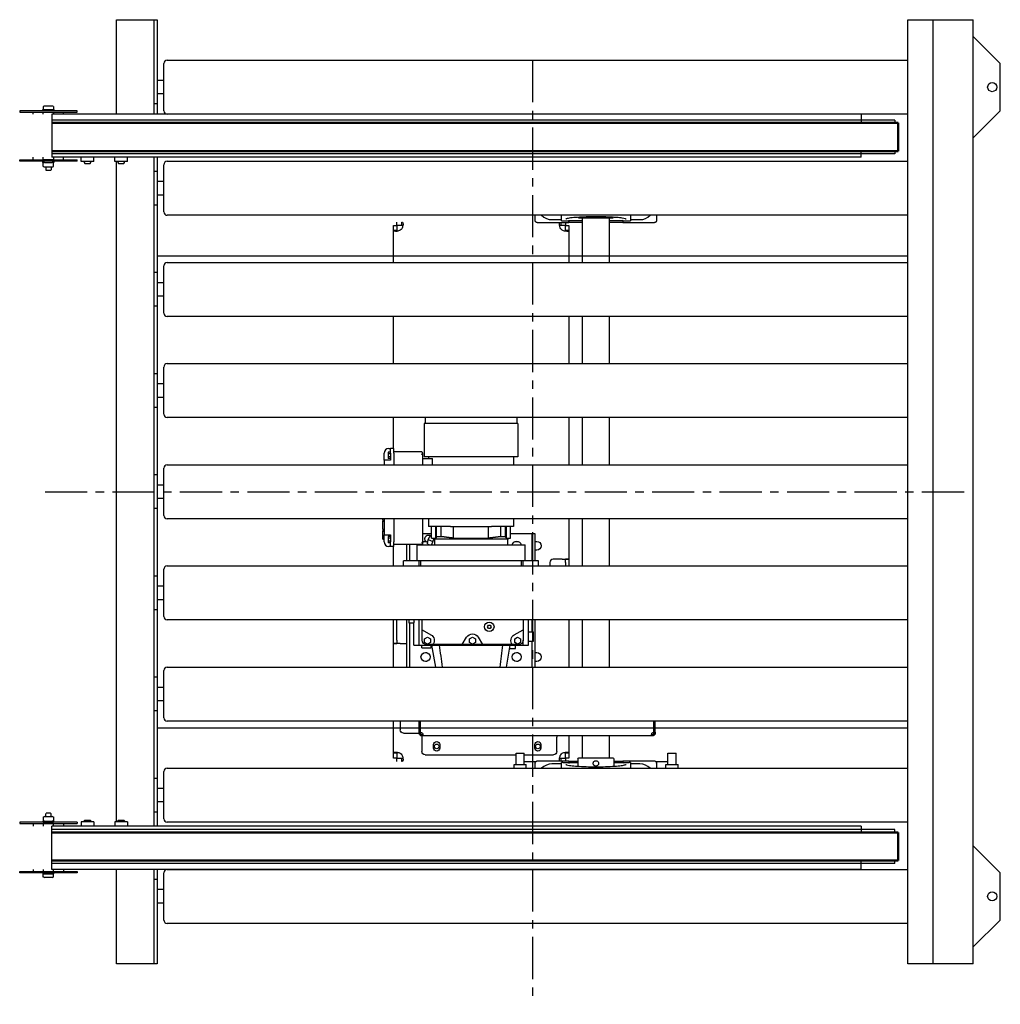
# Model space of a CAD drawing. Header units: millimetres. Extents: x -760 to 693, y -60 to 1400.
import ezdxf

# ---------------------------------------------------------------- set-up
doc = ezdxf.new("R2010")
doc.units = ezdxf.units.MM
doc.header["$LTSCALE"] = 50
doc.linetypes.add('CENTER', pattern=[2, 1.25, -0.25, 0.25, -0.25])
doc.layers.get('0').update_dxf_attribs({"linetype": 'CONTINUOUS', "lineweight": 50})
for name, color, linetype, lineweight in [('Centre Lines', 4, 'CENTER', 25), ('Maxi', 31, 'CONTINUOUS', 25), ('Rollers', 7, 'CONTINUOUS', 25)]:
    doc.layers.add(name, color=color, linetype=linetype, lineweight=lineweight)

# ---------------------------------------------------------------- blocks, each defined once
blk = doc.blocks.new('A$C221B4720')
at = {"layer": 'Rollers'}
for p, q in [((0, -35), (0, 35)), ((5, 40), (1103, 40)), ((0, 10), (-10, 10)), ((0, -10), (-10, -10)), ((1103, -40), (5, -40))]:
    blk.add_line(p, q, dxfattribs=at)
for centre, start, end in [((5, 35), 90, 180), ((5, -35), 180, 270)]:
    blk.add_arc(centre, 5, start, end, dxfattribs=at)

msp = doc.modelspace()

# ---------------------------------------------------------------- linework, layer by layer
for p, q in [((542.1, 1247), (-712.6, 1247)), ((542.1, 1247), (542.1, 1205)), ((542.1, 1205), (-712.6, 1205)), ((542.1, 195), (-712.6, 195)), ((542.1, 153), (542.1, 195)), ((542.1, 153), (-712.6, 153))]:
    msp.add_line(p, q)
at = {"layer": 'Centre Lines'}
for p, q in [((0, 1340), (0, -60)), ((-722.6, 700), (653.5, 700))]:
    msp.add_line(p, q, dxfattribs=at)
at = {"layer": 'Maxi'}
for p, q in [((-616.5, 1260), (-616.5, 1400)), ((-616.5, 1400), (-556.5, 1400)), ((-561.5, 1400), (-561.5, 1260)), ((-556.5, 1400), (-556.5, 1260)), ((556.5, 0), (556.5, 1400)), ((556.5, 1400), (653.5, 1400)), ((593.5, 1400), (593.5, 0)), ((653.5, 0), (653.5, 1400)), ((653.5, 1375), (693.5, 1335)), ((693.5, 1265), (693.5, 1335)), ((-725.1, 1271.3), (-725.1, 1266.6)), ((-712, 1271.9), (-723.2, 1271.9)), ((-710.1, 1271.3), (-710.1, 1266.6)), ((-556.5, 1275), (-561.5, 1275)), ((-675.1, 1265), (-760.1, 1265)), ((-760.1, 1265), (-760.1, 1263)), ((-760.1, 1263), (-675.1, 1263)), ((-740.1, 1260), (-740.1, 1263)), ((-725.6, 1266.6), (-709.6, 1266.6)), ((-725.6, 1265), (-725.6, 1266.6)), ((-725.1, 1260), (-725.1, 1263)), ((-725.1, 1263), (-710.1, 1263)), ((487.4, 1260), (-712.6, 1260)), ((-712.6, 1260), (-712.6, 1196)), ((-710.1, 1263), (-710.1, 1260)), ((-709.6, 1266.6), (-709.6, 1265)), ((-695.1, 1260), (-695.1, 1263)), ((-675.1, 1263), (-675.1, 1265)), ((487.4, 1260), (487.4, 1247)), ((653.5, 1225), (693.5, 1265)), ((537.1, 1251), (-712.6, 1251)), ((537.1, 1251), (537.1, 1247)), ((537.1, 1201), (-712.6, 1201)), ((487.4, 1196), (487.4, 1205)), ((537.1, 1205), (537.1, 1201)), ((-760.1, 1192), (-675.1, 1192)), ((-760.1, 1190), (-760.1, 1192)), ((-675.1, 1190), (-760.1, 1190)), ((-740.1, 1192), (-740.1, 1196)), ((-725.6, 1188.4), (-725.6, 1190)), ((-723.2, 1188.4), (-725.6, 1188.4)), ((-725.1, 1192), (-725.1, 1196)), ((-710.1, 1192), (-725.1, 1192)), ((-725.1, 1182.2), (-725.1, 1187.8)), ((-723.2, 1188.4), (-712, 1188.4)), ((487.4, 1196), (-712.6, 1196)), ((-709.6, 1188.4), (-712, 1188.4)), ((-710.1, 1196), (-710.1, 1192)), ((-710.1, 1182.2), (-710.1, 1187.8)), ((-709.6, 1190), (-709.6, 1188.4)), ((-695.1, 1192), (-695.1, 1196)), ((-675.1, 1190), (-675.1, 1192)), ((-668.9, 1189.6), (-668.9, 1196)), ((-650.4, 1189.6), (-668.9, 1189.6)), ((-664.6, 1189.6), (-664.6, 1188)), ((-664.6, 1188), (-663.6, 1187)), ((-663.6, 1187), (-655.6, 1187)), ((-655.6, 1187), (-654.6, 1188)), ((-654.6, 1188), (-654.6, 1189.6)), ((-650.4, 1189.6), (-650.4, 1196)), ((-618.9, 1189.6), (-618.9, 1196)), ((-600.4, 1189.6), (-618.9, 1189.6)), ((-616.5, 210.4), (-616.5, 1189.6)), ((-614.6, 1189.6), (-614.6, 1188)), ((-614.6, 1188), (-613.6, 1187)), ((-613.6, 1187), (-605.6, 1187)), ((-605.6, 1187), (-604.6, 1188)), ((-604.6, 1188), (-604.6, 1189.6)), ((-600.4, 1189.6), (-600.4, 1196)), ((-561.5, 1196), (-561.5, 204)), ((-556.5, 1196), (-556.5, 204)), ((-723.2, 1181.6), (-712, 1181.6)), ((-721.6, 1181.6), (-721.6, 1177.4)), ((-721.6, 1177.4), (-720.9, 1176.6)), ((-714.4, 1176.6), (-720.9, 1176.6)), ((-714.4, 1176.6), (-713.6, 1177.4)), ((-713.6, 1181.6), (-713.6, 1177.4)), ((-556.5, 1175), (-561.5, 1175)), ((-556.5, 1125), (-561.5, 1125)), ((4, 1102.6), (4, 1110)), ((42.9, 1103.5), (42.9, 1110)), ((145.1, 1110), (145.1, 1103.5)), ((184, 1110), (184, 1102.6)), ((-200.9, 1095), (-200.9, 1100)), ((-193.8, 1095), (-200.9, 1095)), ((-193.8, 1097.5), (-193.8, 1100)), ((-193.8, 1095), (-193.8, 1097.5)), ((54, 1099), (7.6, 1099)), ((28.9, 1103.5), (42.9, 1103.5)), ((41.8, 1099), (41.8, 1097.5)), ((41.8, 1097.5), (41.8, 1095)), ((42.9, 1101.9), (42.9, 1103.5)), ((42.9, 1101.6), (44.8, 1101.6)), ((44.8, 1101.6), (53.4, 1101.6)), ((48.9, 1099), (48.9, 1095)), ((74, 1101.6), (53.4, 1101.6)), ((54, 1101.6), (54, 1100.2)), ((54, 1099), (54, 1100.2)), ((54, 1100), (74, 1100)), ((68.7, 1106), (119.3, 1106)), ((74, 1040), (74, 1106)), ((114, 1040), (114, 1106)), ((134.6, 1101.6), (114, 1101.6)), ((114, 1100), (134, 1100)), ((120.7, 1108.4), (120.7, 1108.4)), ((134, 1101.6), (134, 1100.2)), ((134, 1100.2), (134, 1099)), ((180.4, 1099), (134, 1099)), ((134.6, 1101.6), (143.2, 1101.6)), ((143.2, 1101.6), (145.1, 1101.6)), ((145.1, 1103.5), (159.1, 1103.5)), ((145.1, 1103.5), (145.1, 1101.9)), ((-206, 1094.9), (-201, 1094.9)), ((-206, 1087.8), (-206, 1094.9)), ((-206, 1087.8), (-203.5, 1087.8)), ((-206, 1040), (-206, 1087.8)), ((-203.5, 1087.8), (-201, 1087.8)), ((-201, 1094.9), (-201, 1087.8)), ((48.9, 1095), (41.8, 1095)), ((49, 1094.9), (54, 1094.9)), ((49, 1087.8), (49, 1094.9)), ((49, 1087.8), (51.5, 1087.8)), ((51.5, 1087.8), (54, 1087.8)), ((54, 1094.9), (54, 1087.8)), ((54, 1087.8), (54, 1040)), ((-556.5, 1050), (556.5, 1050)), ((-556.5, 1025), (-561.5, 1025)), ((-556.5, 975), (-561.5, 975)), ((-206, 890), (-206, 960)), ((54, 960), (54, 890)), ((74, 890), (74, 960)), ((114, 890), (114, 960)), ((-556.5, 875), (-561.5, 875)), ((-556.5, 875), (-561.5, 875)), ((-556.5, 825), (-561.5, 825)), ((-206, 764), (-206, 810)), ((-159, 810), (-159, 801.3)), ((-23, 810), (-23, 801.3)), ((54, 810), (54, 740)), ((74, 740), (74, 810)), ((114, 740), (114, 810)), ((-160.5, 801.3), (-160.5, 752)), ((-157.3, 801.3), (-160.5, 801.3)), ((-153.5, 801.3), (-157.3, 801.3)), ((-138.5, 801.3), (-153.5, 801.3)), ((-129.7, 801.3), (-138.5, 801.3)), ((-52.3, 801.3), (-129.7, 801.3)), ((-43.5, 801.3), (-52.3, 801.3)), ((-28.5, 801.3), (-43.5, 801.3)), ((-24.7, 801.3), (-28.5, 801.3)), ((-21.5, 801.3), (-24.7, 801.3)), ((-21.5, 801.3), (-21.5, 752)), ((-213, 764), (-210.5, 764)), ((-210.5, 757), (-210.5, 764)), ((-205.5, 764), (-210.5, 764)), ((-205.5, 757), (-205.5, 764)), ((-220, 754), (-220, 757)), ((-220, 747), (-220, 754)), ((-213, 747), (-220, 747)), ((-220, 747), (-220, 740)), ((-210.5, 758.6), (-214, 758.6)), ((-214, 758.6), (-214, 756.3)), ((-210.5, 756.3), (-214, 756.3)), ((-214, 756.3), (-214, 751.7)), ((-210.5, 751.7), (-214, 751.7)), ((-214, 751.7), (-214, 749.4)), ((-210.5, 749.4), (-214, 749.4)), ((-210.5, 747), (-213, 747)), ((-210.5, 757), (-210.5, 747)), ((-164, 759), (-205.5, 759)), ((-205.5, 757), (-205.5, 740)), ((-163, 757.6), (-163, 758)), ((-163, 757.6), (-163, 740)), ((-163, 749.5), (-148.1, 749.5)), ((-157.3, 752), (-160.5, 752)), ((-153.5, 752), (-157.3, 752)), ((-153.9, 752), (-153.9, 749.5)), ((-138.5, 752), (-153.5, 752)), ((-148.1, 740), (-148.1, 749.5)), ((-129.7, 752), (-138.5, 752)), ((-52.3, 752), (-129.7, 752)), ((-43.5, 752), (-52.3, 752)), ((-28.5, 752), (-43.5, 752)), ((-24.7, 752), (-28.5, 752)), ((-28.1, 752), (-28.1, 740)), ((-21.5, 752), (-24.7, 752)), ((-556.5, 725), (-561.5, 725)), ((-556.5, 675), (-561.5, 675)), ((-222, 657.5), (-222, 660)), ((-220, 657.5), (-222, 657.5)), ((-220, 660), (-220, 636)), ((-205.5, 660), (-205.5, 626)), ((-163, 660), (-163, 623.4)), ((-153.9, 660), (-153.9, 648.5)), ((-28.1, 660), (-28.1, 648.5)), ((54, 660), (54, 600)), ((74, 590), (74, 660)), ((114, 590), (114, 660)), ((-220, 656.2), (-222, 656.2)), ((-220, 656.2), (-222, 656.2)), ((-222, 656.2), (-222, 656.2)), ((-222, 656.1), (-222, 656.2)), ((-220, 656.1), (-222, 656.1)), ((-222, 656), (-222, 656.1)), ((-220, 656), (-222, 656)), ((-222, 644.1), (-222, 656)), ((-220, 644.1), (-222, 644.1)), ((-222, 642.6), (-222, 642.8)), ((-222, 642.8), (-220, 642.8)), ((-222, 642.6), (-220, 642.6)), ((-222, 641.8), (-222, 642.6)), ((-151.9, 648.5), (-153.9, 648.5)), ((-128.3, 648.5), (-151.9, 648.5)), ((-149.5, 631.3), (-149.5, 648.5)), ((-143.4, 631.3), (-143.4, 648.5)), ((-142.1, 633.5), (-142.1, 648.5)), ((-135.1, 633.5), (-135.1, 648.5)), ((-121.4, 648.5), (-128.3, 648.5)), ((-121.4, 648.5), (-60.6, 648.5)), ((-117, 631.3), (-117, 648.5)), ((-65, 631.3), (-65, 648.5)), ((-53.7, 648.5), (-60.6, 648.5)), ((-30.1, 648.5), (-53.7, 648.5)), ((-46.9, 633.5), (-46.9, 648.5)), ((-39.9, 633.5), (-39.9, 648.5)), ((-38.6, 631.3), (-38.6, 648.5)), ((-32.5, 631.3), (-32.5, 648.5)), ((-28.1, 648.5), (-30.1, 648.5)), ((-222, 635.7), (-222, 641.8)), ((-222, 641.8), (-220, 641.8)), ((-222, 629.7), (-222, 635.7)), ((-222, 635.7), (-220, 635.7)), ((-222, 629.7), (-220, 629.7)), ((-220, 636), (-213, 636)), ((-220, 629), (-220, 636)), ((-220, 626), (-220, 629)), ((-214, 633.6), (-214, 631.3)), ((-210.5, 633.6), (-214, 633.6)), ((-214, 631.3), (-214, 626.7)), ((-210.5, 631.3), (-214, 631.3)), ((-213, 636), (-210.5, 636)), ((-210.5, 636), (-210.5, 626)), ((-149.5, 637.5), (-163, 637.5)), ((-155.5, 622.8), (-154.8, 629.3)), ((-154.8, 629.3), (-150.9, 635.9)), ((-154.8, 629.3), (-147.7, 626.4)), ((-152.2, 635.5), (-151.4, 635.1)), ((-150.9, 635.9), (-149.5, 635.3)), ((-150.9, 635.9), (-149.5, 635.9)), ((-145, 630.1), (-149.5, 631.3)), ((-149.5, 631.3), (-143.4, 631.3)), ((-146.3, 630.5), (-149.5, 621.5)), ((-145, 630.1), (-145, 621.5)), ((-145, 630.1), (-37, 630.1)), ((-142.1, 633.5), (-135.1, 633.5)), ((-117, 631.3), (-65, 631.3)), ((-46.9, 633.5), (-39.9, 633.5)), ((-38.6, 631.3), (-32.5, 631.3)), ((-37, 630.1), (-32.5, 631.3)), ((-37, 630.1), (-37, 621.5)), ((-0.3, 637.5), (-32.5, 637.5)), ((-0.3, 597.5), (-0.3, 637.5)), ((4, 637.5), (-0.3, 637.5)), ((4, 597.5), (4, 637.5)), ((-214, 626.7), (-214, 624.4)), ((-210.5, 626.7), (-214, 626.7)), ((-210.5, 624.4), (-214, 624.4)), ((-210.5, 619), (-213, 619)), ((-210.5, 619), (-210.5, 626)), ((-205.5, 619), (-210.5, 619)), ((-206, 590), (-206, 619)), ((-205.5, 619), (-205.5, 626)), ((-164, 622), (-205.5, 622)), ((-186, 597.5), (-186, 622)), ((-181.7, 597.5), (-181.7, 622)), ((-171, 597.5), (-171, 621.5)), ((-171, 621.5), (-11, 621.5)), ((-164, 622), (-163, 622)), ((-163, 623), (-163, 623.4)), ((-163, 623), (-163, 622)), ((-158.5, 626.5), (-158.1, 626.5)), ((-156.3, 625.3), (-155.3, 624.8)), ((-155.5, 622.8), (-152.4, 621.5)), ((-23.5, 626.5), (-21.7, 626.5)), ((-11, 597.5), (-11, 621.5)), ((4, 626.5), (6.5, 626.5)), ((6.5, 613.5), (4, 613.5)), ((44, 600), (30.7, 600)), ((44, 600), (54, 600)), ((49, 600), (49, 599.9)), ((54, 599.9), (49, 599.9)), ((49, 594.9), (49, 599.9)), ((54, 600), (54, 599.9)), ((54, 599.9), (54, 594.9)), ((-168, 597.5), (-191, 597.5)), ((-191, 590), (-191, 597.5)), ((-168, 590), (-168, 597.5)), ((-165.7, 597.5), (-168, 597.5)), ((-165.7, 590), (-165.7, 597.5)), ((-16.3, 597.5), (-165.7, 597.5)), ((-16.3, 590), (-16.3, 597.5)), ((-14, 597.5), (-16.3, 597.5)), ((-14, 590), (-14, 597.5)), ((9, 597.5), (-14, 597.5)), ((9, 590), (9, 597.5)), ((25.7, 595), (25.7, 590)), ((49, 594.9), (49, 590)), ((54, 594.9), (54, 590)), ((-556.5, 575), (-561.5, 575)), ((-556.5, 525), (-561.5, 525)), ((-206, 480.1), (-206, 510)), ((-201, 480.1), (-201, 510)), ((-186, 440), (-186, 510)), ((-183.4, 510), (-183.4, 505.5)), ((-183.4, 505.5), (-176, 505.5)), ((-181.7, 440), (-181.7, 505.5)), ((-176, 472.5), (-176, 505.5)), ((-175.4, 507.1), (-175.4, 510)), ((-168, 472.5), (-168, 510)), ((-163.6, 495.4), (-163.6, 510)), ((-66.9, 499.8), (-65.4, 502.3)), ((-65.4, 497.3), (-66.9, 499.8)), ((-65.4, 502.3), (-62.6, 502.3)), ((-62.6, 497.3), (-65.4, 497.3)), ((-62.6, 502.3), (-61.1, 499.8)), ((-61.1, 499.8), (-62.6, 497.3)), ((-14, 510), (-14, 495.4)), ((-6, 472.5), (-6, 510)), ((-0.3, 492.5), (-0.3, 510)), ((4, 440), (4, 510)), ((54, 510), (54, 440)), ((74, 440), (74, 510)), ((114, 440), (114, 510)), ((-163.6, 479.8), (-163.6, 495.4)), ((-163.6, 495.4), (-150.6, 487.9)), ((-159.9, 481.8), (-155.6, 484.3)), ((-155.6, 484.3), (-151.2, 481.8)), ((-104, 473.3), (-97.7, 484.3)), ((-93.3, 481.8), (-89, 484.3)), ((-89, 484.3), (-84.6, 481.8)), ((-80.3, 484.3), (-74, 473.3)), ((-27, 487.9), (-14, 495.4)), ((-26.3, 481.8), (-22, 484.3)), ((-22, 484.3), (-17.6, 481.8)), ((-14, 495.4), (-14, 479.8)), ((-6, 492.5), (1.4, 492.5)), ((1.4, 478.5), (1.4, 492.5)), ((-206, 475.1), (-206, 480.1)), ((-206, 475), (-206, 475.1)), ((-206, 475.1), (-201, 475.1)), ((-196, 475), (-206, 475)), ((-206, 440), (-206, 475)), ((-201, 480.1), (-201, 475.1)), ((-201, 475), (-201, 475.1)), ((-196, 475), (-186, 475)), ((-176, 472.5), (-168, 472.5)), ((-168, 472.5), (-14, 472.5)), ((-164, 468.5), (-164, 472.5)), ((-164, 468.5), (-150, 468.5)), ((-159.9, 476.7), (-159.9, 481.8)), ((-155.6, 474.2), (-159.9, 476.7)), ((-147.6, 473.3), (-157.1, 473.3)), ((-151.2, 476.7), (-155.6, 474.2)), ((-151.2, 481.8), (-151.2, 476.7)), ((-150, 468.5), (-150, 472.5)), ((-143.4, 440), (-149.1, 472.5)), ((-104, 473.3), (-147.6, 473.3)), ((-74, 473.3), (-104, 473.3)), ((-93.3, 476.7), (-93.3, 481.8)), ((-89, 474.2), (-93.3, 476.7)), ((-84.6, 476.7), (-89, 474.2)), ((-84.6, 481.8), (-84.6, 476.7)), ((-30, 473.3), (-74, 473.3)), ((-38.6, 440), (-32.9, 472.5)), ((-33.7, 467.5), (-25.4, 467.5)), ((-20.5, 473.3), (-30, 473.3)), ((-26.3, 476.7), (-26.3, 481.8)), ((-22, 474.2), (-26.3, 476.7)), ((-25.4, 467.5), (-25.4, 472.5)), ((-17.6, 476.7), (-22, 474.2)), ((-17.6, 481.8), (-17.6, 476.7)), ((-14, 472.5), (-14, 479.8)), ((-14, 472.5), (-6, 472.5)), ((-6, 478.5), (1.4, 478.5)), ((-0.3, 440), (-0.3, 478.5)), ((-158.5, 461.5), (-156.7, 461.5)), ((-23.5, 461.5), (-21.7, 461.5)), ((4, 461.5), (6.5, 461.5)), ((-156.7, 448.5), (-158.5, 448.5)), ((-21.7, 448.5), (-23.5, 448.5)), ((6.5, 448.5), (4, 448.5)), ((-556.5, 425), (-561.5, 425)), ((-556.5, 375), (-561.5, 375)), ((-206, 312.2), (-206, 360)), ((-196, 360), (-196, 347)), ((-168, 343.7), (-168, 360)), ((-166, 343.7), (-166, 360)), ((-165.9, 343.7), (-165.9, 360)), ((179.9, 343.7), (179.9, 360)), ((180, 360), (180, 343.7)), ((182, 343.7), (182, 360)), ((-556.5, 350), (556.5, 350)), ((-191, 342), (-170, 342)), ((-170, 342), (-168, 342)), ((-168, 343.7), (-166, 343.7)), ((-168, 342), (-168, 343.7)), ((-168, 342), (-166.9, 342)), ((-166.9, 342), (-166, 342)), ((-166, 343.7), (-166, 342)), ((-164, 340), (-164, 339.1)), ((-164, 340), (-163, 340)), ((-164, 339.1), (-164, 338)), ((-164, 338), (-164, 336)), ((-163, 338), (-164, 338)), ((-164, 336), (-164, 315)), ((-163, 340), (-163, 339.1)), ((-163, 339.1), (-163, 338)), ((177, 338), (-163, 338)), ((36, 338), (36, 336)), ((36, 315), (36, 336)), ((54, 338), (54, 312.2)), ((74, 305.2), (74, 338)), ((114, 305.2), (114, 338)), ((177, 339.1), (177, 340)), ((177, 340), (178, 340)), ((177, 338), (177, 339.1)), ((178, 338), (177, 338)), ((178, 339.1), (178, 340)), ((178, 338), (178, 339.1)), ((180, 343.7), (182, 343.7)), ((180, 342), (180, 343.7)), ((180, 342), (180.9, 342)), ((180.9, 342), (182, 342)), ((182, 343.7), (182, 342)), ((-146.5, 320), (-146.5, 325)), ((-137.5, 325), (-137.5, 320)), ((3.5, 320), (3.5, 325)), ((12.5, 325), (12.5, 320)), ((-203.5, 312.2), (-206, 312.2)), ((-206, 305.1), (-206, 312.2)), ((-201, 312.2), (-203.5, 312.2)), ((-201, 312.2), (-201, 305.1)), ((-159, 310), (-24.2, 310)), ((-24.2, 295.5), (-24.2, 312.5)), ((-24.2, 312.5), (-12.2, 312.5)), ((-12.2, 295.5), (-12.2, 312.5)), ((-12.2, 310), (31, 310)), ((49, 305.1), (49, 312.2)), ((51.5, 312.2), (49, 312.2)), ((54, 312.2), (51.5, 312.2)), ((54, 312.2), (54, 305.1)), ((200.8, 295.5), (200.8, 312.5)), ((200.8, 312.5), (212.8, 312.5)), ((212.8, 295.5), (212.8, 312.5)), ((-201, 305.1), (-206, 305.1)), ((-200.9, 300), (-200.9, 305)), ((-200.9, 305), (-193.8, 305)), ((-193.8, 302.5), (-193.8, 305)), ((-193.8, 300), (-193.8, 302.5)), ((-27.2, 290), (-27.2, 295.5)), ((-27.2, 295.5), (-9.2, 295.5)), ((-12.2, 300), (5.1, 300)), ((-9.2, 290), (-9.2, 295.5)), ((4, 290), (4, 297.4)), ((7.6, 301), (54, 301)), ((42.9, 296.5), (28.9, 296.5)), ((41.8, 305), (48.9, 305)), ((41.8, 305), (41.8, 302.5)), ((41.8, 302.5), (41.8, 301)), ((44.8, 298.4), (42.9, 298.4)), ((42.9, 296.5), (42.9, 298.1)), ((42.9, 290), (42.9, 296.5)), ((44.8, 298.4), (53.4, 298.4)), ((48.9, 305), (48.9, 301)), ((54, 305.1), (49, 305.1)), ((53.4, 298.4), (67.3, 298.4)), ((54, 299.8), (54, 301)), ((67.3, 300), (54, 300)), ((54, 299.8), (54, 298.4)), ((67.3, 303.9), (67.3, 293)), ((67.3, 292.8), (67.3, 292.8)), ((119.3, 305.2), (68.7, 305.2)), ((120.7, 303.9), (120.7, 293)), ((134, 300), (120.7, 300)), ((120.7, 298.4), (134.6, 298.4)), ((120.7, 292.8), (120.7, 292.8)), ((134, 301), (180.4, 301)), ((134, 301), (134, 299.8)), ((134, 299.8), (134, 298.4)), ((134.6, 298.4), (143.2, 298.4)), ((145.1, 298.4), (143.2, 298.4)), ((145.1, 298.1), (145.1, 296.5)), ((159.1, 296.5), (145.1, 296.5)), ((145.1, 296.5), (145.1, 290)), ((182.9, 300), (200.8, 300)), ((184, 297.4), (184, 290)), ((197.8, 290), (197.8, 295.5)), ((197.8, 295.5), (215.8, 295.5)), ((215.8, 290), (215.8, 295.5)), ((-556.5, 275), (-561.5, 275)), ((-721.6, 222.6), (-720.9, 223.4)), ((-721.6, 218.4), (-721.6, 222.6)), ((-714.4, 223.4), (-720.9, 223.4)), ((-714.4, 223.4), (-713.6, 222.6)), ((-713.6, 218.4), (-713.6, 222.6)), ((-556.5, 225), (-561.5, 225)), ((-675.1, 210), (-760.1, 210)), ((-760.1, 210), (-760.1, 208)), ((-760.1, 208), (-675.1, 208)), ((-740.1, 208), (-740.1, 204)), ((-723.2, 211.6), (-725.6, 211.6)), ((-725.6, 211.6), (-725.6, 210)), ((-725.1, 217.8), (-725.1, 212.2)), ((-725.1, 208), (-725.1, 204)), ((-710.1, 208), (-725.1, 208)), ((-723.2, 218.4), (-712, 218.4)), ((-723.2, 211.6), (-712, 211.6)), ((-709.6, 211.6), (-712, 211.6)), ((-710.1, 217.8), (-710.1, 212.2)), ((-710.1, 204), (-710.1, 208)), ((-709.6, 210), (-709.6, 211.6)), ((-695.1, 208), (-695.1, 204)), ((-675.1, 210), (-675.1, 208)), ((-650.4, 210.4), (-668.9, 210.4)), ((-668.9, 210.4), (-668.9, 204)), ((-664.6, 212), (-663.6, 213)), ((-664.6, 210.4), (-664.6, 212)), ((-663.6, 213), (-655.6, 213)), ((-655.6, 213), (-654.6, 212)), ((-654.6, 212), (-654.6, 210.4)), ((-650.4, 210.4), (-650.4, 204)), ((-600.4, 210.4), (-618.9, 210.4)), ((-618.9, 210.4), (-618.9, 204)), ((-614.6, 212), (-613.6, 213)), ((-614.6, 210.4), (-614.6, 212)), ((-613.6, 213), (-605.6, 213)), ((-605.6, 213), (-604.6, 212)), ((-604.6, 212), (-604.6, 210.4)), ((-600.4, 210.4), (-600.4, 204)), ((487.4, 204), (-712.6, 204)), ((-712.6, 140), (-712.6, 204)), ((537.1, 199), (-712.6, 199)), ((487.4, 204), (487.4, 195)), ((537.1, 195), (537.1, 199)), ((653.5, 175), (693.5, 135)), ((537.1, 149), (-712.6, 149)), ((487.4, 140), (487.4, 153)), ((537.1, 149), (537.1, 153)), ((-760.1, 137), (-675.1, 137)), ((-760.1, 135), (-760.1, 137)), ((-675.1, 135), (-760.1, 135)), ((-740.1, 140), (-740.1, 137)), ((-725.6, 135), (-725.6, 133.4)), ((-725.6, 133.4), (-709.6, 133.4)), ((-725.1, 140), (-725.1, 137)), ((-725.1, 137), (-710.1, 137)), ((-725.1, 128.7), (-725.1, 133.4)), ((487.4, 140), (-712.6, 140)), ((-710.1, 137), (-710.1, 140)), ((-710.1, 128.7), (-710.1, 133.4)), ((-709.6, 133.4), (-709.6, 135)), ((-695.1, 140), (-695.1, 137)), ((-675.1, 137), (-675.1, 135)), ((-616.5, 0), (-616.5, 140)), ((-561.5, 140), (-561.5, 0)), ((-556.5, 140), (-556.5, 0)), ((693.5, 65), (693.5, 135)), ((-712, 128.1), (-723.2, 128.1)), ((-556.5, 125), (-561.5, 125)), ((653.5, 25), (693.5, 65)), ((-561.5, 0), (-616.5, 0)), ((-556.5, 0), (-561.5, 0)), ((593.5, 0), (556.5, 0)), ((653.5, 0), (593.5, 0))]:
    msp.add_line(p, q, dxfattribs=at)
for centre, radius in [((681.5, 1300), 6.75), ((-64, 499.8), 7), ((-158.5, 455), 6.75), ((-23.5, 455), 6.75), ((-142, 322.5), 3.46), ((8, 322.5), 3.46), ((681.5, 100), 6.75)]:
    msp.add_circle(centre, radius, dxfattribs=at)
for centre, radius, start, end in [((-723.2, 1268.8), 3.06, 90, 127.8789), ((-712, 1268.8), 3.06, 52.1211, 90), ((-723.2, 1185.3), 3.06, 90, 127.8789), ((-712, 1185.3), 3.06, 52.1211, 90), ((-723.2, 1184.7), 3.06, 232.1211, 270), ((-712, 1184.7), 3.06, 270, 307.8789), ((28.9, 1125), 21.5, 224.3436, 270), ((159.1, 1125), 21.5, 270, 315.6564), ((-213, 757), 7, 90, 180), ((-213, 626), 7, 180, 270), ((30.7, 595), 5, 90, 180), ((28.9, 275), 21.5, 90, 135.6564), ((159.1, 275), 21.5, 44.3436, 90), ((-723.2, 215.3), 3.06, 90, 127.8789), ((-723.2, 214.7), 3.06, 232.1211, 270), ((-712, 215.3), 3.06, 52.1211, 90), ((-712, 214.7), 3.06, 270, 307.8789), ((-723.2, 131.2), 3.06, 232.1211, 270), ((-712, 131.2), 3.06, 270, 307.8789)]:
    msp.add_arc(centre, radius, start, end, dxfattribs=at)
at = {"layer": 'Maxi', "extrusion": (0, 0, -1)}
for centre, radius, start, end in [((-68.7, 1107.3), 1.33, 353.7428, 353.7516), ((-68.7, 1107.3), 1.33, 270, 344.167), ((-119.3, 1107.3), 1.33, 195.8411, 270), ((-119.3, 1107.3), 1.33, 186.2483, 186.2886), ((201.9, 1095.9), 10, 216.157, 233.843), ((-49.9, 1095.9), 10, 306.157, 323.843), ((158.5, 620), 6.75, 12.8396, 17.2353), ((158.5, 620), 6.5, 13.3424, 17.9202), ((158.5, 620), 6.75, 48.1897, 91.3617), ((158.5, 620), 6.5, 46.1869, 90), ((23.5, 620), 6.75, 12.8396, 167.1604), ((23.5, 620), 6.5, 13.3424, 90), ((-6.5, 620), 6.5, 90, 270), ((155.6, 479.3), 10, 120, 216.8699), ((89, 479.3), 10, 30, 150), ((22, 479.3), 10, 323.1301, 60), ((157.1, 479.8), 6.5, 270, 0), ((20.5, 479.8), 6.5, 180, 270), ((158.5, 455), 6.5, 270, 90), ((23.5, 455), 6.5, 270, 90), ((-6.5, 455), 6.5, 90, 270), ((191, 347), 5, 270, 0), ((166.3, 339.7), 4, 95.7877, 145.5639), ((-180.3, 339.7), 4, 34.4361, 84.2123), ((142, 325), 4.5, 0, 180), ((-8, 325), 4.5, 0, 180), ((201.9, 304.1), 10, 126.157, 143.843), ((159, 315), 5, 270, 0), ((142, 320), 4.5, 180, 0), ((-8, 320), 4.5, 180, 0), ((-31, 315), 5, 180, 270), ((-49.9, 304.1), 10, 36.157, 53.843), ((-10, 294), 6, 35.1828, 35.1844), ((-68.7, 303.9), 1.33, 0, 90), ((-119.3, 303.9), 1.33, 90, 180), ((-178, 294), 6, 144.8151, 144.8172)]:
    msp.add_arc(centre, radius, start, end, dxfattribs=at)
for centre, major_axis, ratio, start_param, end_param in [((44.1, 1101.9), (0.974, 0.73), 0.984988, 3.560998, 3.777264), ((53.5, 1102.8), (-0.11, -1.2), 0.885816, 4.634759, 6.163128), ((134.5, 1102.8), (0.11, -1.2), 0.885816, 0.120057, 1.648426), ((143.9, 1101.9), (0.974, -0.73), 0.984988, 5.647514, 5.86378), ((-176, 512.5), (0, -7), 0.134454, 5.591936, 6.283185), ((44.1, 298.1), (0.974, -0.73), 0.984988, 2.505922, 2.722188), ((143.9, 298.1), (0.974, 0.73), 0.984988, 0.419405, 0.635671)]:
    msp.add_ellipse(centre, major_axis=major_axis, ratio=ratio, start_param=start_param, end_param=end_param, dxfattribs=at)
at = {"layer": 'Maxi'}
for centre, major_axis, ratio, start_param, end_param in [((52.9, 1101.7), (-0.632, 0.074), 0.08433, 2.517547, 2.671021), ((134.7, 1101.6), (-0.283, -0.021), 0.105071, 0.706817, 0.95081), ((53.3, 298.4), (-0.283, -0.021), 0.105071, 3.84841, 4.092403), ((53.5, 297.2), (-0.11, 1.2), 0.885816, 4.634759, 6.163128), ((134.5, 297.2), (0.11, 1.2), 0.885816, 0.120057, 1.648426), ((135.1, 298.3), (-0.632, 0.074), 0.08433, 5.659139, 5.812613)]:
    msp.add_ellipse(centre, major_axis=major_axis, ratio=ratio, start_param=start_param, end_param=end_param, dxfattribs=at)
for points, knots in [([(-193.8, 1100), (-193, 1100), (-192.4, 1099.6), (-192.1, 1098.6), (-191.8, 1097.7), (-191.8, 1096.2), (-192.2, 1094.5), (-192.5, 1093), (-193.1, 1091.4), (-193.8, 1090)], [2.510534, 2.510534, 2.510534, 2.510534, 2.945478, 2.945478, 2.945478, 3.383441, 3.383441, 3.383441, 3.772652, 3.772652, 3.772652, 3.772652]), ([(-192.2, 1094.5), (-192.3, 1094.6), (-192.5, 1094.7), (-192.7, 1094.8), (-193, 1094.9), (-193.4, 1095), (-193.8, 1095)], [3.3857129, 3.3857129, 3.3857129, 3.3857129, 3.5420815, 3.5420815, 3.5420815, 3.7726517, 3.7726517, 3.7726517, 3.7726517]), ([(41.8, 1090), (41, 1091.6), (40.4, 1093.4), (40.1, 1095), (39.8, 1096.7), (39.8, 1098.1), (40.2, 1098.9), (40.2, 1099), (40.2, 1099), (40.2, 1099)], [-0.631059, -0.631059, -0.631059, -0.631059, -0.1961149, -0.1961149, -0.1961149, 0.2418485, 0.2418485, 0.2418485, 0.2539029, 0.2539029, 0.2539029, 0.2539029]), ([(138.7, 1104.3), (138.7, 1104.3), (138.6, 1104.3), (138.3, 1104.5), (138, 1104.6), (136.5, 1105.1), (135, 1105.4), (130.8, 1106.1), (127.8, 1106.4), (120.8, 1107), (116.6, 1107.2), (107.6, 1107.6), (102.7, 1107.7), (92.9, 1107.8), (87.9, 1107.7), (78.4, 1107.5), (73.7, 1107.3), (65.5, 1106.9), (61.7, 1106.6), (55.6, 1105.9), (53.1, 1105.5), (50.7, 1104.9), (50.1, 1104.7), (49.5, 1104.4), (49.4, 1104.3), (49.3, 1104.3), (49.3, 1104.3), (49.3, 1104.3)], [0.446922, 0.446922, 0.446922, 0.446922, 0.719938, 0.719938, 1.299016, 1.299016, 2.427911, 2.427911, 3.821751, 3.821751, 5.2852, 5.2852, 6.758221, 6.758221, 8.230632, 8.230632, 9.702952, 9.702952, 11.175794, 11.175794, 12.646426, 12.646426, 13.355362, 13.355362, 13.808756, 13.808756, 13.827829, 13.827829, 13.827829, 13.827829]), ([(-196, 1087.8), (-197.6, 1087), (-199.4, 1086.4), (-201, 1086.1), (-202.7, 1085.8), (-204.1, 1085.8), (-204.9, 1086.2), (-205.7, 1086.5), (-206, 1087.1), (-206, 1087.8)], [-2.201855, -2.201855, -2.201855, -2.201855, -1.766911, -1.766911, -1.766911, -1.328948, -1.328948, -1.328948, -0.939737, -0.939737, -0.939737, -0.939737]), ([(54, 1087.8), (54, 1087), (53.6, 1086.4), (52.6, 1086.1), (51.7, 1085.8), (50.2, 1085.8), (48.5, 1086.2), (47, 1086.5), (45.4, 1087.1), (44, 1087.8)], [-2.201855, -2.201855, -2.201855, -2.201855, -1.766911, -1.766911, -1.766911, -1.328948, -1.328948, -1.328948, -0.939737, -0.939737, -0.939737, -0.939737]), ([(48.5, 1086.2), (48.6, 1086.3), (48.7, 1086.5), (48.8, 1086.7), (48.9, 1087), (49, 1087.4), (49, 1087.8)], [1.8149165, 1.8149165, 1.8149165, 1.8149165, 1.9712852, 1.9712852, 1.9712852, 2.2018553, 2.2018553, 2.2018553, 2.2018553]), ([(-163, 758), (-163, 758.3), (-163.1, 758.6), (-163.5, 758.9), (-163.8, 759), (-164, 759)], [-0.2992773, -0.2992773, -0.2992773, -0.2992773, -0.1496386, -0.1496386, 0, 0, 0, 0]), ([(-164, 755), (-163.8, 755.4), (-163.5, 755.9), (-163.1, 756.8), (-163, 757.3), (-163, 757.6)], [-0.9500594, -0.9500594, -0.9500594, -0.9500594, -0.8004208, -0.8004208, -0.6507821, -0.6507821, -0.6507821, -0.6507821]), ([(-156.3, 625.3), (-156.8, 625.5), (-157.3, 625.8), (-158.1, 626.4), (-158.4, 626.8), (-159, 627.6), (-159.1, 628.1), (-159.4, 628.9), (-159.5, 629.3), (-159.5, 630.3), (-159.5, 630.7), (-159.3, 631.6), (-159.2, 632), (-158.8, 632.9), (-158.6, 633.3), (-158, 634.1), (-157.7, 634.4), (-157.1, 634.8), (-156.9, 635), (-156.3, 635.4), (-156, 635.5), (-155.1, 635.8), (-154.4, 635.9), (-153.2, 635.8), (-152.7, 635.7), (-152.2, 635.5)], [3.287086, 3.287086, 3.287086, 3.287086, 3.401689, 3.401689, 3.526482, 3.526482, 3.684857, 3.684857, 3.916026, 3.916026, 4.299779, 4.299779, 4.928098, 4.928098, 5.556416, 5.556416, 5.843454, 5.843454, 6.019269, 6.019269, 6.138109, 6.138109, 6.316576, 6.316576, 6.428679, 6.428679, 6.428679, 6.428679]), ([(-163, 623.4), (-163, 623.7), (-163.1, 624.2), (-163.5, 625.1), (-163.8, 625.6), (-164, 626)], [-0.2992773, -0.2992773, -0.2992773, -0.2992773, -0.1496386, -0.1496386, 0, 0, 0, 0]), ([(-164, 622), (-163.8, 622), (-163.5, 622.1), (-163.1, 622.4), (-163, 622.7), (-163, 623)], [-0.9500594, -0.9500594, -0.9500594, -0.9500594, -0.8004208, -0.8004208, -0.6507821, -0.6507821, -0.6507821, -0.6507821]), ([(-164, 338), (-164.8, 338), (-165.8, 338.3), (-166.5, 338.9), (-167.3, 339.5), (-167.8, 340.5), (-167.9, 341.3), (-168, 341.6), (-168, 341.8), (-168, 342)], [0.969773, 0.969773, 0.969773, 0.969773, 1.499988, 1.499988, 1.499988, 2.031165, 2.031165, 2.031165, 2.17182, 2.17182, 2.17182, 2.17182]), ([(-166, 342), (-166, 341.5), (-165.8, 340.9), (-165.4, 340.5), (-165, 340.2), (-164.4, 340), (-164, 340)], [-2.17182, -2.17182, -2.17182, -2.17182, -1.547885, -1.547885, -1.547885, -0.969773, -0.969773, -0.969773, -0.969773]), ([(-163, 342), (-162.6, 341.2), (-162.3, 340.2), (-162.3, 339.5), (-162.2, 338.7), (-162.4, 338.2), (-162.7, 338.1), (-162.8, 338), (-162.9, 338), (-163, 338)], [-0.601023, -0.601023, -0.601023, -0.601023, -0.070808, -0.070808, -0.070808, 0.460368, 0.460368, 0.460368, 0.601023, 0.601023, 0.601023, 0.601023]), ([(177, 338), (176.6, 338), (176.3, 338.3), (176.3, 338.9), (176.2, 339.5), (176.4, 340.5), (176.7, 341.3), (176.8, 341.6), (176.9, 341.8), (177, 342)], [2.540569, 2.540569, 2.540569, 2.540569, 3.070784, 3.070784, 3.070784, 3.601961, 3.601961, 3.601961, 3.742616, 3.742616, 3.742616, 3.742616]), ([(178, 340), (178.5, 340), (179.1, 340.2), (179.5, 340.6), (179.8, 341), (180, 341.6), (180, 342)], [-2.17182, -2.17182, -2.17182, -2.17182, -1.547885, -1.547885, -1.547885, -0.969773, -0.969773, -0.969773, -0.969773]), ([(182, 342), (182, 341.2), (181.7, 340.2), (181.1, 339.5), (180.5, 338.7), (179.5, 338.2), (178.7, 338.1), (178.4, 338), (178.2, 338), (178, 338)], [0.969773, 0.969773, 0.969773, 0.969773, 1.499988, 1.499988, 1.499988, 2.031165, 2.031165, 2.031165, 2.17182, 2.17182, 2.17182, 2.17182]), ([(-206, 312.2), (-206, 313), (-205.6, 313.6), (-204.6, 313.9), (-203.7, 314.2), (-202.2, 314.2), (-200.5, 313.8), (-199, 313.5), (-197.4, 312.9), (-196, 312.2)], [0.939737, 0.939737, 0.939737, 0.939737, 1.374681, 1.374681, 1.374681, 1.812645, 1.812645, 1.812645, 2.201855, 2.201855, 2.201855, 2.201855]), ([(-200.5, 313.8), (-200.6, 313.7), (-200.7, 313.5), (-200.8, 313.3), (-200.9, 313), (-201, 312.6), (-201, 312.2)], [-1.3266761, -1.3266761, -1.3266761, -1.3266761, -1.1703075, -1.1703075, -1.1703075, -0.9397373, -0.9397373, -0.9397373, -0.9397373]), ([(-193.8, 310), (-193, 308.4), (-192.4, 306.6), (-192.1, 305), (-191.8, 303.3), (-191.8, 301.9), (-192.2, 301.1), (-192.5, 300.3), (-193.1, 300), (-193.8, 300)], [2.510534, 2.510534, 2.510534, 2.510534, 2.945478, 2.945478, 2.945478, 3.383441, 3.383441, 3.383441, 3.772652, 3.772652, 3.772652, 3.772652]), ([(40.2, 301), (40.2, 301.1), (40.1, 301.2), (40.1, 301.4), (39.8, 302.3), (39.8, 303.8), (40.2, 305.5), (40.5, 307), (41.1, 308.6), (41.8, 310)], [-0.2539029, -0.2539029, -0.2539029, -0.2539029, -0.1961149, -0.1961149, -0.1961149, 0.2418485, 0.2418485, 0.2418485, 0.631059, 0.631059, 0.631059, 0.631059]), ([(44, 312.2), (45.6, 313), (47.4, 313.6), (49, 313.9), (50.7, 314.2), (52.1, 314.2), (52.9, 313.8), (53.7, 313.5), (54, 312.9), (54, 312.2)], [0.939737, 0.939737, 0.939737, 0.939737, 1.374681, 1.374681, 1.374681, 1.812645, 1.812645, 1.812645, 2.201855, 2.201855, 2.201855, 2.201855]), ([(40.2, 305.5), (40.3, 305.4), (40.5, 305.3), (40.7, 305.2), (41, 305.1), (41.4, 305), (41.8, 305)], [0.2441202, 0.2441202, 0.2441202, 0.2441202, 0.4004889, 0.4004889, 0.4004889, 0.631059, 0.631059, 0.631059, 0.631059]), ([(49.3, 295.7), (49.3, 295.7), (49.4, 295.7), (49.7, 295.5), (50, 295.4), (51.5, 294.9), (53, 294.6), (57.2, 293.9), (60.2, 293.6), (67.2, 293), (71.5, 292.8), (80.4, 292.4), (85.3, 292.3), (91.5, 292.2), (92.7, 292.2), (94, 292.2)], [0.446847, 0.446847, 0.446847, 0.446847, 0.720884, 0.720884, 1.300544, 1.300544, 2.430101, 2.430101, 3.824121, 3.824121, 5.287561, 5.287561, 6.760596, 6.760596, 7.139543, 7.139543, 7.139543, 7.139543]), ([(94, 293.2), (93.5, 293.2), (93, 293.3), (92, 293.7), (91.5, 294), (90.8, 294.7), (90.5, 295.2), (90.1, 296.2), (90, 296.7), (90, 297.2), (90, 297.7), (90.1, 298.2), (90.5, 299.2), (90.8, 299.7), (91.5, 300.4), (92, 300.7), (93, 301.1), (93.5, 301.2), (94, 301.2)], [-0.603678, -0.603678, -0.603678, -0.603678, -0.45276, -0.45276, -0.301842, -0.301842, -0.150921, -0.150921, 0, 0, 0, 0.150921, 0.150921, 0.301842, 0.301842, 0.45276, 0.45276, 0.603678, 0.603678, 0.603678, 0.603678]), ([(94, 301.2), (94.5, 301.2), (95, 301.1), (96, 300.7), (96.5, 300.4), (97.2, 299.7), (97.5, 299.2), (97.9, 298.2), (98, 297.7), (98, 296.7), (97.9, 296.2), (97.5, 295.2), (97.2, 294.7), (96.5, 294), (96, 293.7), (95, 293.3), (94.5, 293.2), (94, 293.2)], [-1.811035, -1.811035, -1.811035, -1.811035, -1.660117, -1.660117, -1.509199, -1.509199, -1.358278, -1.358278, -1.207357, -1.207357, -1.056436, -1.056436, -0.905515, -0.905515, -0.754597, -0.754597, -0.603678, -0.603678, -0.603678, -0.603678]), ([(94, 292.2), (98.9, 292.2), (103.8, 292.3), (113.1, 292.6), (117.6, 292.8), (125.4, 293.4), (128.8, 293.7), (134.3, 294.4), (136.4, 294.9), (138.1, 295.4), (138.5, 295.6), (138.6, 295.7), (138.7, 295.7), (138.7, 295.7)], [0, 0, 0, 0, 1.465792, 1.465792, 2.938372, 2.938372, 4.411371, 4.411371, 5.879028, 5.879028, 6.4939, 6.4939, 6.688228, 6.688228, 6.688228, 6.688228])]:
    msp.add_open_spline(points, degree=3, knots=knots, dxfattribs=at)
for points, weights, degree in [([(7.6, 1099), (5.5, 1099), (4, 1100.5), (4, 1102.6)], [1, 0.804737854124, 0.804737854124, 1], 3), ([(184, 1102.6), (184, 1100.5), (182.5, 1099), (180.4, 1099)], [1, 0.804737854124, 0.804737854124, 1], 3), ([(-142.1, 633.5), (-142.8, 632.1), (-143.4, 631.3)], [1.47832517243, 1.5523603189, 1.59650374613], 2), ([(-117, 631.3), (-125.4, 632.1), (-135.1, 633.5)], [1.59650374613, 1.5523603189, 1.47832517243], 2), ([(-46.9, 633.5), (-56.6, 632.1), (-65, 631.3)], [1.47832517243, 1.5523603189, 1.59650374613], 2), ([(-38.6, 631.3), (-39.2, 632.1), (-39.9, 633.5)], [1.59650374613, 1.5523603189, 1.47832517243], 2), ([(4, 297.4), (4, 299.5), (5.5, 301), (7.6, 301)], [1, 0.804737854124, 0.804737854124, 1], 3), ([(180.4, 301), (182.5, 301), (184, 299.5), (184, 297.4)], [1, 0.804737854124, 0.804737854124, 1], 3)]:
    msp.add_rational_spline(points, weights, degree=degree, dxfattribs=at)
for points in [[(41.8, 1095), (41.1, 1095), (40.5, 1094.8), (40.2, 1094.5)], [(-201, 1087.8), (-201, 1087.1), (-200.8, 1086.5), (-200.5, 1086.2)], [(-138.2, 472.5), (-136.8, 462), (-135.3, 450.8), (-133.9, 440)], [(-48.1, 440), (-46.7, 450.8), (-45.2, 462), (-43.8, 472.5)], [(-163, 340), (-162.7, 340), (-162.5, 340.1), (-162.4, 340.2)], [(176.4, 340.2), (176.5, 340.1), (176.7, 340), (177, 340)], [(49, 312.2), (49, 312.9), (48.8, 313.5), (48.5, 313.8)], [(-193.8, 305), (-193.1, 305), (-192.5, 305.2), (-192.2, 305.5)]]:
    msp.add_open_spline(points, degree=3, dxfattribs=at)

# ---------------------------------------------------------------- block references
for p in [(-546.5, 1300), (-546.5, 1150), (-546.5, 1000), (-546.5, 850), (-546.5, 700), (-546.5, 550), (-546.5, 400), (-546.5, 250), (-546.5, 100)]:
    msp.add_blockref('A$C221B4720', p)

doc.saveas('drawing.dxf')
